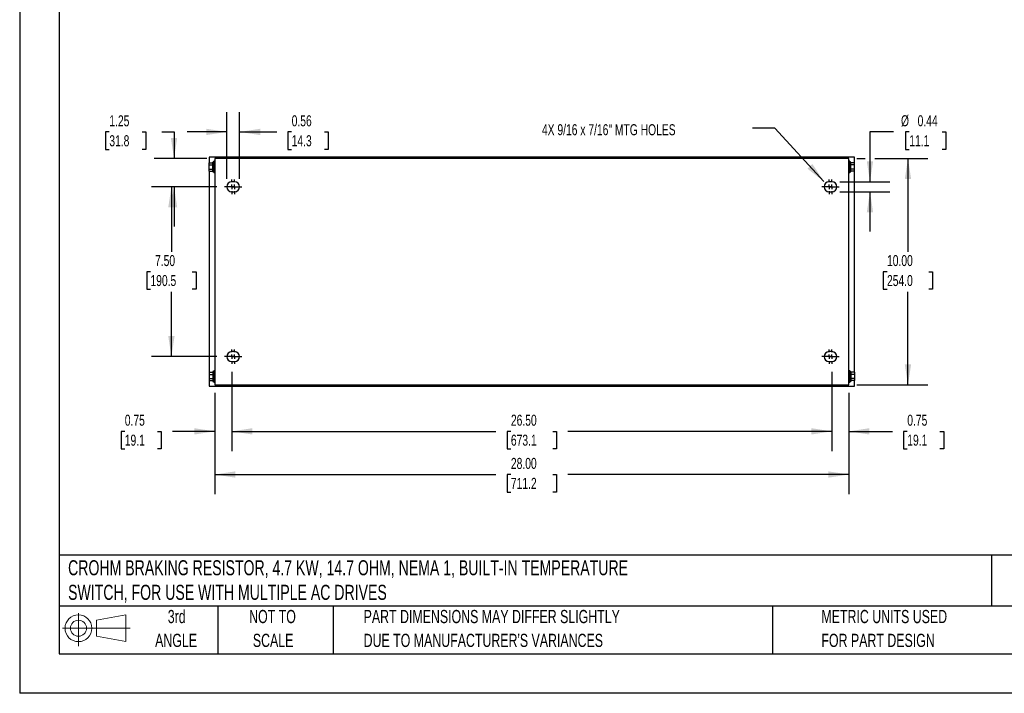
# Model space of a CAD drawing. Header units: inches. Extents: x 0 to 77, y 0 to 59.5.
# Tile 1 of 10: x 0 to 43.5, y 0 to 29.8. Entities that reach past the tile are written whole.
import ezdxf

# ---------------------------------------------------------------- set-up
doc = ezdxf.new("R2010")
doc.units = ezdxf.units.IN
doc.header["$LTSCALE"] = 7
doc.header["$MEASUREMENT"] = 0
doc.linetypes.add('CENTERX2', pattern=[0.8, 0.5, -0.1, 0.1, -0.1])
doc.layers.add('CENTER', color=40, linetype='CENTERX2')
doc.layers.add('SLD-DEFPOINTS', color=7, linetype='Continuous')
doc.layers.add('DIMENSIONS', color=140, linetype='Continuous', lineweight=25)
doc.layers.add('TEXT', color=140, linetype='Continuous', lineweight=25)
doc.styles.add('SLDTEXTSTYLE0', font='TXT', dxfattribs={"width": 0.7})
doc.dimstyles.new('SLDDIMSTYLE0', dxfattribs={"dimtxt": 0.486111, "dimasz": 0.91, "dimexe": 0, "dimexo": 0.0625, "dimgap": 0.121528, "dimtad": 0, "dimtih": 1, "dimtoh": 1, "dimrnd": 1e-09, "dimzin": 4, "dimdsep": 46, "dimtxsty": 'SLDTEXTSTYLE0', "dimsah": 1, "dimcen": 0.09, "dimadec": 0, "dimazin": 1, "dimtfac": 1, "dimtofl": 0, "dimtmove": 0, "dimatfit": 3, "dimfxl": 0, "dimfrac": 2, "dimtolj": 1, "dimtzin": 12, "dimarcsym": 0})
doc.dimstyles.new('SLDDIMSTYLE2', dxfattribs={"dimtxt": 0.486111, "dimasz": 0.91, "dimexe": 0, "dimexo": 0.0625, "dimgap": 0.121528, "dimtad": 0, "dimtih": 1, "dimtoh": 1, "dimrnd": 1e-09, "dimzin": 12, "dimdsep": 46, "dimtxsty": 'SLDTEXTSTYLE0', "dimsah": 1, "dimcen": 0.09, "dimadec": 0, "dimazin": 3, "dimtfac": 1, "dimtmove": 0, "dimatfit": 0, "dimfxl": 0, "dimfrac": 2, "dimtolj": 1, "dimtzin": 12, "dimarcsym": 0})
doc.dimstyles.new('SLDDIMSTYLE3', dxfattribs={"dimtxt": 0.18, "dimasz": 0.91, "dimexe": 0, "dimexo": 0.0625, "dimgap": 0, "dimtad": 0, "dimtih": 1, "dimtoh": 1, "dimdec": 0, "dimrnd": 1e-09, "dimzin": 0, "dimdsep": 46, "dimtxsty": 'Standard', "dimsah": 1, "dimcen": 0.09, "dimadec": 0, "dimazin": 0, "dimtfac": 0.91, "dimtdec": 0, "dimtofl": 0, "dimtmove": 0, "dimatfit": 3, "dimfxl": 0, "dimfrac": 2, "dimtolj": 1, "dimtzin": 0, "dimarcsym": 0})
doc.dimstyles.new('SLDDIMSTYLE5', dxfattribs={"dimtxt": 0.486111, "dimasz": 0.91, "dimexe": 0, "dimexo": 0.0625, "dimgap": 0.121528, "dimtad": 0, "dimtih": 1, "dimtoh": 1, "dimrnd": 1e-09, "dimdsep": 46, "dimtxsty": 'SLDTEXTSTYLE0', "dimsah": 1, "dimcen": 0.09, "dimadec": 0, "dimazin": 2, "dimtfac": 1, "dimtmove": 0, "dimatfit": 0, "dimfxl": 0, "dimfrac": 2, "dimtolj": 1, "dimtzin": 12, "dimarcsym": 0})

# ---------------------------------------------------------------- blocks, each defined once
blk = doc.blocks.new('Block11')
at = {"color": 7, "linetype": 'Continuous', "lineweight": 18}
for p, q in [((0.713, 1.464), (0.713, 0)), ((1.51, 1.148), (2.804, 1.387)), ((2.804, 1.387), (2.804, 0.202)), ((1.51, 0.44), (1.51, 1.148)), ((0, 0.794), (2.997, 0.794)), ((1.51, 0.44), (2.804, 0.202))]:
    blk.add_line(p, q, dxfattribs=at)
for radius in [0.593, 0.354]:
    blk.add_circle((0.713, 0.794), radius, dxfattribs=at)
blk = doc.blocks.new('Block12')
at = {"layer": 'SLD-DEFPOINTS'}
blk.add_blockref('Block11', (0, 0), dxfattribs=at)
blk = doc.blocks.new('SW_NOTE_0')
at = {"layer": 'TEXT', "color": 0, "linetype": 'CENTERX2', "lineweight": 18, "char_height": 0.665, "attachment_point": 1, "style": 'SLDTEXTSTYLE0'}
for s, insert in [('CROHM BRAKING RESISTOR, 4.7 KW, 14.7 OHM, NEMA 1, BUILT-IN TEMPERATURE', (0, 0.857)), ('SWITCH, FOR USE WITH MULTIPLE AC DRIVES', (0, -0.228))]:
    blk.add_mtext(s, dxfattribs=dict(at, insert=insert))
blk = doc.blocks.new('SW_NOTE_0_3')
at = {"layer": 'TEXT', "color": 0, "linetype": 'CENTERX2', "lineweight": 18, "char_height": 0.58333, "attachment_point": 1, "style": 'SLDTEXTSTYLE0'}
for s, insert in [('PART DIMENSIONS MAY DIFFER SLIGHTLY', (0, 0.752)), ("DUE TO MANUFACTURER'S VARIANCES", (0, -0.301))]:
    blk.add_mtext(s, dxfattribs=dict(at, insert=insert))
blk = doc.blocks.new('SW_NOTE_0_4')
at = {"layer": 'TEXT', "color": 0, "linetype": 'CENTERX2', "lineweight": 18, "char_height": 0.5833, "attachment_point": 2, "style": 'SLDTEXTSTYLE0'}
for s, insert in [('NOT TO', (1.449, 0.752)), ('SCALE', (1.476, -0.301))]:
    blk.add_mtext(s, dxfattribs=dict(at, insert=insert))
blk = doc.blocks.new('SW_NOTE_0_5')
at = {"layer": 'TEXT', "color": 0, "linetype": 'CENTERX2', "lineweight": 18, "char_height": 0.5833, "attachment_point": 2, "style": 'SLDTEXTSTYLE0'}
for s, insert in [('3rd', (0.638, 0.752)), ('ANGLE', (0.611, -0.301))]:
    blk.add_mtext(s, dxfattribs=dict(at, insert=insert))
blk = doc.blocks.new('SW_NOTE_0_6')
at = {"layer": 'TEXT', "color": 0, "linetype": 'CENTERX2', "lineweight": 18, "char_height": 0.58333, "attachment_point": 1, "style": 'SLDTEXTSTYLE0'}
for s, insert in [('METRIC UNITS USED', (0, 0.752)), ('FOR PART DESIGN', (0, -0.301))]:
    blk.add_mtext(s, dxfattribs=dict(at, insert=insert))
blk = doc.blocks.new('_D_10')
at = {"layer": 'DIMENSIONS'}
for p, q in [((8.7, 22.371), (5.826, 22.371)), ((6.701, 22.371), (6.701, 19.504)), ((5.776, 18.62), (5.613, 18.62)), ((5.613, 18.62), (5.613, 17.847)), ((7.625, 18.62), (7.789, 18.62)), ((7.789, 18.62), (7.789, 17.847)), ((5.613, 17.847), (5.776, 17.847)), ((7.789, 17.847), (7.625, 17.847)), ((6.701, 14.871), (6.701, 17.738)), ((8.7, 14.871), (5.826, 14.871))]:
    blk.add_line(p, q, dxfattribs=at)
for points in [[(6.701, 22.371), (6.561, 21.461), (6.841, 21.461)], [(6.701, 14.871), (6.841, 15.781), (6.561, 15.781)]]:
    blk.add_solid(points, dxfattribs=at)
at = {"layer": 'DIMENSIONS', "char_height": 0.4861, "attachment_point": 1, "style": 'SLDTEXTSTYLE0'}
for s, insert in [('7.50', (5.978, 19.356)), ('190.5', (5.776, 18.474))]:
    blk.add_mtext(s, dxfattribs=dict(at, insert=insert))
blk = doc.blocks.new('_D_11')
at = {"layer": 'DIMENSIONS'}
for p, q in [((8.619, 13.271), (8.619, 8.789)), ((36.619, 13.271), (36.619, 8.789)), ((8.619, 9.664), (21.035, 9.664)), ((21.694, 9.662), (21.531, 9.662)), ((21.531, 9.662), (21.531, 8.889)), ((23.543, 9.662), (23.706, 9.662)), ((23.706, 9.662), (23.706, 8.889)), ((36.619, 9.664), (24.202, 9.664)), ((21.531, 8.889), (21.694, 8.889)), ((23.706, 8.889), (23.543, 8.889))]:
    blk.add_line(p, q, dxfattribs=at)
for points in [[(8.619, 9.664), (9.529, 9.524), (9.529, 9.804)], [(36.619, 9.664), (35.709, 9.804), (35.709, 9.524)]]:
    blk.add_solid(points, dxfattribs=at)
at = {"layer": 'DIMENSIONS', "char_height": 0.4861, "attachment_point": 1, "style": 'SLDTEXTSTYLE0'}
for s, insert in [('28.00', (21.694, 10.398)), ('711.2', (21.694, 9.516))]:
    blk.add_mtext(s, dxfattribs=dict(at, insert=insert))
blk = doc.blocks.new('_D_12')
at = {"layer": 'DIMENSIONS'}
for p, q in [((9.369, 14.203), (9.369, 10.695)), ((35.869, 14.203), (35.869, 10.695)), ((9.369, 11.57), (21.035, 11.57)), ((21.694, 11.569), (21.531, 11.569)), ((21.531, 11.569), (21.531, 10.796)), ((23.543, 11.569), (23.706, 11.569)), ((23.706, 11.569), (23.706, 10.796)), ((35.869, 11.57), (24.202, 11.57)), ((21.531, 10.796), (21.694, 10.796)), ((23.706, 10.796), (23.543, 10.796))]:
    blk.add_line(p, q, dxfattribs=at)
for points in [[(9.369, 11.57), (10.279, 11.43), (10.279, 11.71)], [(35.869, 11.57), (34.959, 11.71), (34.959, 11.43)]]:
    blk.add_solid(points, dxfattribs=at)
at = {"layer": 'DIMENSIONS', "char_height": 0.4861, "attachment_point": 1, "style": 'SLDTEXTSTYLE0'}
for s, insert in [('26.50', (21.694, 12.305)), ('673.1', (21.694, 11.423))]:
    blk.add_mtext(s, dxfattribs=dict(at, insert=insert))
blk = doc.blocks.new('_D_13')
at = {"layer": 'DIMENSIONS'}
for p, q in [((35.869, 14.203), (35.869, 10.695)), ((36.619, 13.271), (36.619, 10.695)), ((35.869, 11.57), (34.119, 11.57)), ((36.619, 11.57), (38.54, 11.57)), ((39.199, 11.569), (39.036, 11.569)), ((39.036, 11.569), (39.036, 10.796)), ((40.644, 11.569), (40.807, 11.569)), ((40.807, 11.569), (40.807, 10.796)), ((39.036, 10.796), (39.199, 10.796)), ((40.807, 10.796), (40.644, 10.796))]:
    blk.add_line(p, q, dxfattribs=at)
for points in [[(35.869, 11.57), (34.959, 11.71), (34.959, 11.43)], [(36.619, 11.57), (37.529, 11.43), (37.529, 11.71)]]:
    blk.add_solid(points, dxfattribs=at)
at = {"layer": 'DIMENSIONS', "char_height": 0.4861, "attachment_point": 1, "style": 'SLDTEXTSTYLE0'}
for s, insert in [('0.75', (39.199, 12.305)), ('19.1', (39.199, 11.423))]:
    blk.add_mtext(s, dxfattribs=dict(at, insert=insert))
blk = doc.blocks.new('_D_14')
at = {"layer": 'DIMENSIONS'}
for p, q in [((9.369, 14.203), (9.369, 10.695)), ((8.619, 13.271), (8.619, 10.695)), ((4.642, 11.569), (4.478, 11.569)), ((4.478, 11.569), (4.478, 10.796)), ((6.087, 11.569), (6.25, 11.569)), ((6.25, 11.569), (6.25, 10.796)), ((8.619, 11.57), (6.746, 11.57)), ((9.369, 11.57), (11.119, 11.57)), ((4.478, 10.796), (4.642, 10.796)), ((6.25, 10.796), (6.087, 10.796))]:
    blk.add_line(p, q, dxfattribs=at)
for points in [[(8.619, 11.57), (7.709, 11.71), (7.709, 11.43)], [(9.369, 11.57), (10.279, 11.43), (10.279, 11.71)]]:
    blk.add_solid(points, dxfattribs=at)
at = {"layer": 'DIMENSIONS', "char_height": 0.4861, "attachment_point": 1, "style": 'SLDTEXTSTYLE0'}
for s, insert in [('0.75', (4.642, 12.305)), ('19.1', (4.642, 11.423))]:
    blk.add_mtext(s, dxfattribs=dict(at, insert=insert))
blk = doc.blocks.new('_D_15')
at = {"layer": 'DIMENSIONS'}
for p, q in [((36.969, 23.621), (37.342, 23.621)), ((37.762, 23.621), (40.105, 23.621)), ((39.23, 23.621), (39.23, 19.504)), ((38.305, 18.62), (38.142, 18.62)), ((38.142, 18.62), (38.142, 17.847)), ((40.154, 18.62), (40.318, 18.62)), ((40.318, 18.62), (40.318, 17.847)), ((38.142, 17.847), (38.305, 17.847)), ((40.318, 17.847), (40.154, 17.847)), ((39.23, 13.621), (39.23, 17.738)), ((36.969, 13.621), (40.105, 13.621))]:
    blk.add_line(p, q, dxfattribs=at)
for points in [[(39.23, 23.621), (39.09, 22.711), (39.37, 22.711)], [(39.23, 13.621), (39.37, 14.531), (39.09, 14.531)]]:
    blk.add_solid(points, dxfattribs=at)
at = {"layer": 'DIMENSIONS', "char_height": 0.4861, "attachment_point": 1, "style": 'SLDTEXTSTYLE0'}
for s, insert in [('10.00', (38.305, 19.356)), ('254.0', (38.305, 18.474))]:
    blk.add_mtext(s, dxfattribs=dict(at, insert=insert))
blk = doc.blocks.new('_D_16')
at = {"layer": 'DIMENSIONS'}
for p, q in [((38.595, 24.794), (37.552, 24.794)), ((37.552, 24.794), (37.552, 22.59)), ((39.289, 24.794), (39.125, 24.794)), ((39.125, 24.794), (39.125, 24.021)), ((40.734, 24.794), (40.897, 24.794)), ((40.897, 24.794), (40.897, 24.021)), ((39.125, 24.021), (39.289, 24.021)), ((40.897, 24.021), (40.734, 24.021)), ((36.219, 22.59), (38.427, 22.59)), ((36.219, 22.153), (38.427, 22.153)), ((37.552, 22.153), (37.552, 20.403))]:
    blk.add_line(p, q, dxfattribs=at)
for points in [[(37.552, 22.59), (37.692, 23.5), (37.412, 23.5)], [(37.552, 22.153), (37.412, 21.243), (37.692, 21.243)]]:
    blk.add_solid(points, dxfattribs=at)
at = {"layer": 'DIMENSIONS', "char_height": 0.4861, "attachment_point": 1, "style": 'SLDTEXTSTYLE0'}
for s, insert in [('%%c', (38.922, 25.53)), ('0.44', (39.656, 25.53)), ('11.1', (39.289, 24.648))]:
    blk.add_mtext(s, dxfattribs=dict(at, insert=insert))
blk = doc.blocks.new('_D_17')
at = {"layer": 'DIMENSIONS'}
for p, q in [((9.15, 22.721), (9.15, 25.669)), ((9.712, 22.721), (9.712, 25.669)), ((9.15, 24.794), (7.4, 24.794)), ((9.712, 24.794), (11.353, 24.794)), ((12.012, 24.793), (11.849, 24.793)), ((11.849, 24.793), (11.849, 24.02)), ((13.457, 24.793), (13.62, 24.793)), ((13.62, 24.793), (13.62, 24.02)), ((11.849, 24.02), (12.012, 24.02)), ((13.62, 24.02), (13.457, 24.02))]:
    blk.add_line(p, q, dxfattribs=at)
for points in [[(9.15, 24.794), (8.24, 24.934), (8.24, 24.654)], [(9.712, 24.794), (10.622, 24.654), (10.622, 24.934)]]:
    blk.add_solid(points, dxfattribs=at)
at = {"layer": 'DIMENSIONS', "char_height": 0.4861, "attachment_point": 1, "style": 'SLDTEXTSTYLE0'}
for s, insert in [('0.56', (12.012, 25.528)), ('14.3', (12.012, 24.647))]:
    blk.add_mtext(s, dxfattribs=dict(at, insert=insert))
blk = doc.blocks.new('_D_18')
at = {"layer": 'DIMENSIONS'}
for p, q in [((3.959, 24.793), (3.796, 24.793)), ((3.796, 24.793), (3.796, 24.02)), ((5.404, 24.793), (5.567, 24.793)), ((5.567, 24.793), (5.567, 24.02)), ((6.281, 24.794), (6.817, 24.794)), ((6.817, 24.794), (6.817, 23.621)), ((3.796, 24.02), (3.959, 24.02)), ((5.567, 24.02), (5.404, 24.02)), ((8.269, 23.621), (5.942, 23.621)), ((8.7, 22.371), (5.942, 22.371)), ((6.817, 22.371), (6.817, 20.621))]:
    blk.add_line(p, q, dxfattribs=at)
for points in [[(6.817, 23.621), (6.957, 24.531), (6.677, 24.531)], [(6.817, 22.371), (6.677, 21.461), (6.957, 21.461)]]:
    blk.add_solid(points, dxfattribs=at)
at = {"layer": 'DIMENSIONS', "char_height": 0.4861, "attachment_point": 1, "style": 'SLDTEXTSTYLE0'}
for s, insert in [('1.25', (3.959, 25.528)), ('31.8', (3.959, 24.647))]:
    blk.add_mtext(s, dxfattribs=dict(at, insert=insert))
blk = doc.blocks.new('SW_CENTERMARKSYMBOL_2')
at = {"layer": 'CENTER', "color": 0}
for p, q in [((-0.2, 0), (-0.31875, 0)), ((0, 0), (-0.1, 0)), ((0, 0.2), (0, 0.31875)), ((0, 0), (0, 0.1)), ((0, 0), (0, -0.1)), ((0, 0), (0.1, 0)), ((0.2, 0), (0.31875, 0)), ((0, -0.2), (0, -0.31875))]:
    blk.add_line(p, q, dxfattribs=at)
blk = doc.blocks.new('SW_CENTERMARKSYMBOL_3')
at = {"layer": 'CENTER', "color": 0}
for p, q in [((-0.2, 0), (-0.31875, 0)), ((0, 0), (-0.1, 0)), ((0, 0.2), (0, 0.31875)), ((0, 0), (0, 0.1)), ((0, 0), (0, -0.1)), ((0, 0), (0.1, 0)), ((0.2, 0), (0.31875, 0)), ((0, -0.2), (0, -0.31875))]:
    blk.add_line(p, q, dxfattribs=at)
blk = doc.blocks.new('SW_CENTERMARKSYMBOL_4')
at = {"layer": 'CENTER', "color": 0}
for p, q in [((-0.2, 0), (-0.31875, 0)), ((0, 0), (-0.1, 0)), ((0, 0.2), (0, 0.31875)), ((0, 0), (0, 0.1)), ((0, 0), (0, -0.1)), ((0, 0), (0.1, 0)), ((0.2, 0), (0.31875, 0)), ((0, -0.2), (0, -0.31875))]:
    blk.add_line(p, q, dxfattribs=at)
blk = doc.blocks.new('SW_CENTERMARKSYMBOL_5')
at = {"layer": 'CENTER', "color": 0}
for p, q in [((-0.2, 0), (-0.31875, 0)), ((0, 0), (-0.1, 0)), ((0, 0.2), (0, 0.31875)), ((0, 0), (0, 0.1)), ((0, 0), (0, -0.1)), ((0, 0), (0.1, 0)), ((0.2, 0), (0.31875, 0)), ((0, -0.2), (0, -0.31875))]:
    blk.add_line(p, q, dxfattribs=at)
blk = doc.blocks.new('SW_CENTERMARKSYMBOL_6')
at = {"layer": 'CENTER', "color": 0}
for p, q in [((-0.2, 0), (-0.31875, 0)), ((0, 0), (-0.1, 0)), ((0, 0.2), (0, 0.31875)), ((0, 0), (0, 0.1)), ((0, 0), (0, -0.1)), ((0, 0), (0.1, 0)), ((0.2, 0), (0.31875, 0)), ((0, -0.2), (0, -0.31875))]:
    blk.add_line(p, q, dxfattribs=at)
blk = doc.blocks.new('SW_CENTERMARKSYMBOL_7')
at = {"layer": 'CENTER', "color": 0}
for p, q in [((-0.2, 0), (-0.31875, 0)), ((0, 0), (-0.1, 0)), ((0, 0.2), (0, 0.31875)), ((0, 0), (0, 0.1)), ((0, 0), (0, -0.1)), ((0, 0), (0.1, 0)), ((0.2, 0), (0.31875, 0)), ((0, -0.2), (0, -0.31875))]:
    blk.add_line(p, q, dxfattribs=at)
blk = doc.blocks.new('SW_CENTERMARKSYMBOL_8')
at = {"layer": 'CENTER', "color": 0}
for p, q in [((-0.2, 0), (-0.31875, 0)), ((0, 0), (-0.1, 0)), ((0, 0.2), (0, 0.31875)), ((0, 0), (0, 0.1)), ((0, 0), (0, -0.1)), ((0, 0), (0.1, 0)), ((0.2, 0), (0.31875, 0)), ((0, -0.2), (0, -0.31875))]:
    blk.add_line(p, q, dxfattribs=at)
blk = doc.blocks.new('SW_CENTERMARKSYMBOL_9')
at = {"layer": 'CENTER', "color": 0}
for p, q in [((-0.2, 0), (-0.31875, 0)), ((0, 0), (-0.1, 0)), ((0, 0.2), (0, 0.31875)), ((0, 0), (0, 0.1)), ((0, 0), (0, -0.1)), ((0, 0), (0.1, 0)), ((0.2, 0), (0.31875, 0)), ((0, -0.2), (0, -0.31875))]:
    blk.add_line(p, q, dxfattribs=at)

msp = doc.modelspace()

# ---------------------------------------------------------------- linework, layer by layer
at = {"color": 7, "linetype": 'Continuous'}
for p in [(0.001, 59.501), (77.001, 0.001)]:
    msp.add_line(p, (0.001, 0.001), dxfattribs=at)
for p, q in [((36.869, 23.684), (8.369, 23.684)), ((8.369, 23.684), (8.369, 23.427)), ((8.619, 23.496), (8.569, 23.496)), ((8.569, 22.996), (8.569, 23.496)), ((36.619, 23.621), (8.619, 23.621)), ((8.619, 23.621), (8.619, 13.621)), ((35.119, 23.671), (35.119, 23.621)), ((35.119, 23.671), (35.994, 23.671)), ((35.994, 23.621), (35.994, 23.671)), ((36.619, 13.621), (36.619, 23.621)), ((36.669, 23.496), (36.619, 23.496)), ((36.669, 22.996), (36.669, 23.496)), ((36.869, 23.427), (36.869, 23.684)), ((8.364, 23.427), (8.532, 23.427)), ((8.364, 23.336), (8.364, 23.427)), ((8.364, 23.336), (8.532, 23.336)), ((8.364, 23.156), (8.364, 23.336)), ((8.364, 23.156), (8.532, 23.156)), ((8.364, 23.066), (8.364, 23.156)), ((8.364, 23.066), (8.532, 23.066)), ((8.369, 23.066), (8.369, 14.177)), ((8.569, 23.465), (8.532, 23.465)), ((8.532, 23.028), (8.532, 23.465)), ((36.706, 23.465), (36.669, 23.465)), ((36.706, 23.028), (36.706, 23.465)), ((36.873, 23.427), (36.706, 23.427)), ((36.873, 23.336), (36.706, 23.336)), ((36.873, 23.156), (36.706, 23.156)), ((36.873, 23.066), (36.706, 23.066)), ((36.869, 14.177), (36.869, 23.066)), ((36.873, 23.336), (36.873, 23.427)), ((36.873, 23.156), (36.873, 23.336)), ((36.873, 23.066), (36.873, 23.156)), ((8.532, 23.028), (8.569, 23.028)), ((8.569, 22.996), (8.619, 22.996)), ((36.619, 22.996), (36.669, 22.996)), ((36.669, 23.028), (36.706, 23.028)), ((9.494, 22.59), (9.369, 22.59)), ((35.869, 22.59), (35.744, 22.59)), ((9.369, 22.153), (9.494, 22.153)), ((35.744, 22.153), (35.869, 22.153)), ((9.494, 15.09), (9.369, 15.09)), ((35.869, 15.09), (35.744, 15.09)), ((9.369, 14.653), (9.494, 14.653)), ((35.744, 14.653), (35.869, 14.653)), ((8.364, 14.177), (8.532, 14.177)), ((8.364, 14.177), (8.364, 14.086)), ((8.364, 14.086), (8.532, 14.086)), ((8.364, 14.086), (8.364, 13.906)), ((8.569, 14.215), (8.532, 14.215)), ((8.532, 14.215), (8.532, 13.778)), ((8.619, 14.246), (8.569, 14.246)), ((8.569, 14.246), (8.569, 13.746)), ((36.669, 14.246), (36.619, 14.246)), ((36.669, 14.246), (36.669, 13.746)), ((36.706, 14.215), (36.669, 14.215)), ((36.706, 14.215), (36.706, 13.778)), ((36.873, 14.177), (36.706, 14.177)), ((36.873, 14.086), (36.706, 14.086)), ((36.873, 14.177), (36.873, 14.086)), ((36.873, 14.086), (36.873, 13.906)), ((8.364, 13.906), (8.532, 13.906)), ((8.364, 13.906), (8.364, 13.816)), ((8.364, 13.816), (8.532, 13.816)), ((8.369, 13.816), (8.369, 13.559)), ((8.369, 13.559), (36.869, 13.559)), ((8.532, 13.778), (8.569, 13.778)), ((8.569, 13.746), (8.619, 13.746)), ((8.619, 13.621), (36.619, 13.621)), ((35.119, 13.621), (35.119, 13.571)), ((35.119, 13.571), (35.994, 13.571)), ((35.994, 13.571), (35.994, 13.621)), ((36.619, 13.746), (36.669, 13.746)), ((36.669, 13.778), (36.706, 13.778)), ((36.873, 13.906), (36.706, 13.906)), ((36.873, 13.816), (36.706, 13.816)), ((36.869, 13.559), (36.869, 13.816)), ((36.873, 13.906), (36.873, 13.816))]:
    msp.add_line(p, q)
for centre, start, end in [((9.369, 22.371), 90, 270), ((9.494, 22.371), 270, 90), ((35.744, 22.371), 90, 270), ((35.869, 22.371), 270, 90), ((9.369, 14.871), 90, 270), ((9.494, 14.871), 270, 90), ((35.744, 14.871), 90, 270), ((35.869, 14.871), 270, 90)]:
    msp.add_arc(centre, 0.219, start, end)
at = {"layer": 'TEXT'}
for p, q in [((1.75, 57.75), (1.75, 1.75)), ((75.25, 6.098), (1.75, 6.098)), ((42.926, 6.098), (42.926, 3.85)), ((75.25, 3.85), (1.75, 3.85)), ((8.75, 3.85), (8.75, 1.75)), ((13.838, 3.85), (13.838, 1.75)), ((33.249, 3.85), (33.249, 1.75)), ((1.75, 1.75), (75.25, 1.75))]:
    msp.add_line(p, q, dxfattribs=at)

# ---------------------------------------------------------------- block references
at = {"layer": 'CENTER'}
for name, p in [('SW_CENTERMARKSYMBOL_6', (9.369, 22.371)), ('SW_CENTERMARKSYMBOL_7', (9.494, 22.371)), ('SW_CENTERMARKSYMBOL_8', (35.744, 22.371)), ('SW_CENTERMARKSYMBOL_9', (35.869, 22.371)), ('SW_CENTERMARKSYMBOL_4', (9.369, 14.871)), ('SW_CENTERMARKSYMBOL_5', (9.494, 14.871)), ('SW_CENTERMARKSYMBOL_3', (35.744, 14.871)), ('SW_CENTERMARKSYMBOL_2', (35.869, 14.871))]:
    msp.add_blockref(name, p, dxfattribs=at)
at = {"layer": 'SLD-DEFPOINTS'}
msp.add_blockref('Block12', (1.884, 2.082), dxfattribs=at)
at = {"layer": 'TEXT', "linetype": 'CENTERX2', "lineweight": 18}
for name, p in [('SW_NOTE_0', (2.138, 5.021)), ('SW_NOTE_0_5', (6.297, 2.931)), ('SW_NOTE_0_4', (9.717, 2.931)), ('SW_NOTE_0_3', (15.19, 2.931)), ('SW_NOTE_0_6', (35.407, 2.931))]:
    msp.add_blockref(name, p, dxfattribs=at)

# ---------------------------------------------------------------- texts
at = {"layer": 'TEXT', "linetype": 'CENTERX2', "lineweight": 18, "insert": (23.065, 25.134), "char_height": 0.48611, "attachment_point": 1, "style": 'SLDTEXTSTYLE0'}
msp.add_mtext('4X 9/16 x 7/16" MTG HOLES', dxfattribs=at)

# ---------------------------------------------------------------- dimensions: what is measured, and where the dimension line sits
at = {"layer": 'DIMENSIONS'}
for base, p1, p2, dimstyle, picture, middle in [((9.712, 24.794), (9.15, 22.371), (9.712, 22.371), 'SLDDIMSTYLE5', '_D_17', (12.734, 24.794)), ((8.619, 11.57), (9.369, 14.553), (8.619, 13.621), 'SLDDIMSTYLE5', '_D_14', (5.364, 11.57)), ((35.869, 11.57), (9.369, 14.553), (35.869, 14.553), 'SLDDIMSTYLE0', '_D_12', (22.619, 11.57)), ((35.869, 11.57), (36.619, 13.621), (35.869, 14.553), 'SLDDIMSTYLE5', '_D_13', (39.921, 11.57)), ((36.619, 9.664), (8.619, 13.621), (36.619, 13.621), 'SLDDIMSTYLE0', '_D_11', (22.619, 9.664))]:
    dim = msp.add_linear_dim(base=base, p1=p1, p2=p2, dimstyle=dimstyle, dxfattribs=at)
    dim.commit()
    dim.dimension.update_dxf_attribs({"geometry": picture, "text_midpoint": middle, "dimtype": 160})
for base, p1, p2, dimstyle, picture, middle in [((6.817, 23.621), (9.05, 22.371), (8.619, 23.621), 'SLDDIMSTYLE2', '_D_18', (6.817, 24.794)), ((39.23, 23.621), (36.619, 13.621), (36.619, 23.621), 'SLDDIMSTYLE0', '_D_15', (39.23, 18.621)), ((6.701, 14.871), (9.05, 22.371), (9.05, 14.871), 'SLDDIMSTYLE0', '_D_10', (6.701, 18.621))]:
    dim = msp.add_linear_dim(base=base, p1=p1, p2=p2, angle=90, dimstyle=dimstyle, dxfattribs=at)
    dim.commit()
    dim.dimension.update_dxf_attribs({"geometry": picture, "text_midpoint": middle, "dimtype": 160})
dim = msp.add_linear_dim(base=(37.552, 22.153), p1=(35.869, 22.59), p2=(35.869, 22.153), angle=90, text='%%c<>', dimstyle='SLDDIMSTYLE5', dxfattribs=at)
dim.commit()
dim.dimension.update_dxf_attribs({"geometry": '_D_16', "text_midpoint": (37.552, 24.794), "dimtype": 160})

# ---------------------------------------------------------------- leaders
at = {"layer": 'TEXT', "linetype": 'CENTERX2', "lineweight": 18}
msp.add_leader([(35.515, 22.606), (33.344, 24.958), (32.371, 24.958)], dimstyle='SLDDIMSTYLE3', dxfattribs=at)

doc.saveas('drawing.dxf')
